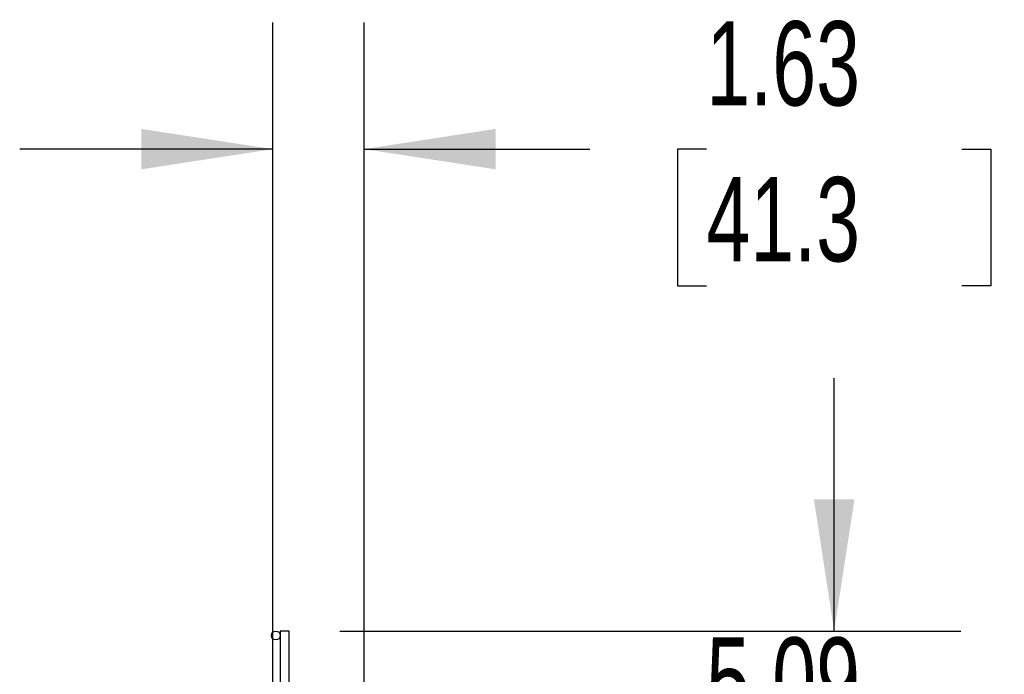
# Model space of a CAD drawing. Header units: inches. Extents: x 0.2 to 10.8, y 0.2 to 8.2.
# Tile 17 of 48: x 7.071 to 8.044, y 4.905 to 5.552. Entities that reach past the tile are written whole.
import ezdxf

# ---------------------------------------------------------------- set-up
doc = ezdxf.new("R2010")
doc.units = ezdxf.units.IN
doc.header["$MEASUREMENT"] = 0
doc.layers.add('DIMENSIONS', color=140, linetype='Continuous', lineweight=25)
doc.styles.add('SLDTEXTSTYLE0', font='TXT', dxfattribs={"width": 0.7})
doc.dimstyles.new('SLDDIMSTYLE3', dxfattribs={"dimtxt": 0.084961, "dimasz": 0.13, "dimexe": 0, "dimexo": 0.0625, "dimgap": 0.02124, "dimtad": 0, "dimtih": 1, "dimtoh": 1, "dimlfac": 18, "dimrnd": 1e-09, "dimzin": 12, "dimdsep": 46, "dimtxsty": 'SLDTEXTSTYLE0', "dimsah": 1, "dimcen": 0.09, "dimadec": 0, "dimazin": 3, "dimtfac": 1, "dimtmove": 0, "dimatfit": 0, "dimfxl": 0, "dimfrac": 2, "dimtolj": 1, "dimtzin": 12, "dimarcsym": 0})

# ---------------------------------------------------------------- blocks, each defined once
blk = doc.blocks.new('_D_6')
at = {"layer": 'DIMENSIONS'}
for p, q in [((7.32114, 4.87414), (7.32114, 5.54865)), ((7.41142, 4.71507), (7.41142, 5.54865)), ((7.32114, 5.42365), (7.07114, 5.42365)), ((7.41142, 5.42365), (7.63426, 5.42365)), ((7.74938, 5.42365), (7.72085, 5.42365)), ((7.72085, 5.42365), (7.72085, 5.28862)), ((8.00185, 5.42365), (8.03038, 5.42365)), ((8.03038, 5.42365), (8.03038, 5.28862)), ((7.72085, 5.28862), (7.74938, 5.28862)), ((8.03038, 5.28862), (8.00185, 5.28862))]:
    blk.add_line(p, q, dxfattribs=at)
for points in [[(7.32114, 5.42365), (7.19114, 5.44365), (7.19114, 5.40365)], [(7.41142, 5.42365), (7.54142, 5.40365), (7.54142, 5.44365)]]:
    blk.add_solid(points, dxfattribs=at)
at = {"layer": 'DIMENSIONS', "char_height": 0.083333, "attachment_point": 1, "style": 'SLDTEXTSTYLE0'}
for s, insert in [('1.63', (7.74938, 5.55009)), ('41.3', (7.74938, 5.39604))]:
    blk.add_mtext(s, dxfattribs=dict(at, insert=insert))
blk = doc.blocks.new('_D_7')
at = {"layer": 'DIMENSIONS'}
for p, q in [((7.87562, 4.9474), (7.87562, 5.1974)), ((7.38747, 4.9474), (8.00062, 4.9474)), ((7.71404, 4.81459), (7.68551, 4.81459)), ((7.68551, 4.81459), (7.68551, 4.67956)), ((8.03719, 4.81459), (8.06572, 4.81459)), ((8.06572, 4.81459), (8.06572, 4.67956)), ((7.68551, 4.67956), (7.71404, 4.67956)), ((8.06572, 4.67956), (8.03719, 4.67956)), ((7.44808, 4.66478), (8.00062, 4.66478)), ((7.87562, 4.66478), (7.87562, 4.41478))]:
    blk.add_line(p, q, dxfattribs=at)
for points in [[(7.87562, 4.9474), (7.89562, 5.0774), (7.85562, 5.0774)], [(7.87562, 4.66478), (7.85562, 4.53478), (7.89562, 4.53478)]]:
    blk.add_solid(points, dxfattribs=at)
at = {"layer": 'DIMENSIONS', "char_height": 0.083333, "attachment_point": 1, "style": 'SLDTEXTSTYLE0'}
for s, insert in [('5.09', (7.74938, 4.94103)), ('129.2', (7.71404, 4.78698))]:
    blk.add_mtext(s, dxfattribs=dict(at, insert=insert))

msp = doc.modelspace()

# ---------------------------------------------------------------- linework, layer by layer
for p, q in [((7.32858, 4.9474), (7.32858, 4.82414)), ((7.33747, 4.9474), (7.32858, 4.9474)), ((7.33747, 4.77439), (7.33747, 4.9474))]:
    msp.add_line(p, q)
msp.add_circle((7.32414, 4.94296), 0.00444)

# ---------------------------------------------------------------- dimensions: what is measured, and where the dimension line sits
at = {"layer": 'DIMENSIONS'}
for base, p1, p2, angle, picture, middle in [((7.321138, 5.423649), (7.411415, 4.66507), (7.321138, 4.824139), 0, '_D_6', (7.875619, 5.423649)), ((7.87562, 4.66478), (7.33747, 4.9474), (7.39808, 4.66478), 90, '_D_7', (7.87562, 4.81459))]:
    dim = msp.add_linear_dim(base=base, p1=p1, p2=p2, angle=angle, dimstyle='SLDDIMSTYLE3', dxfattribs=at)
    dim.commit()
    dim.dimension.update_dxf_attribs({"geometry": picture, "text_midpoint": middle, "dimtype": 160})

doc.saveas('drawing.dxf')
